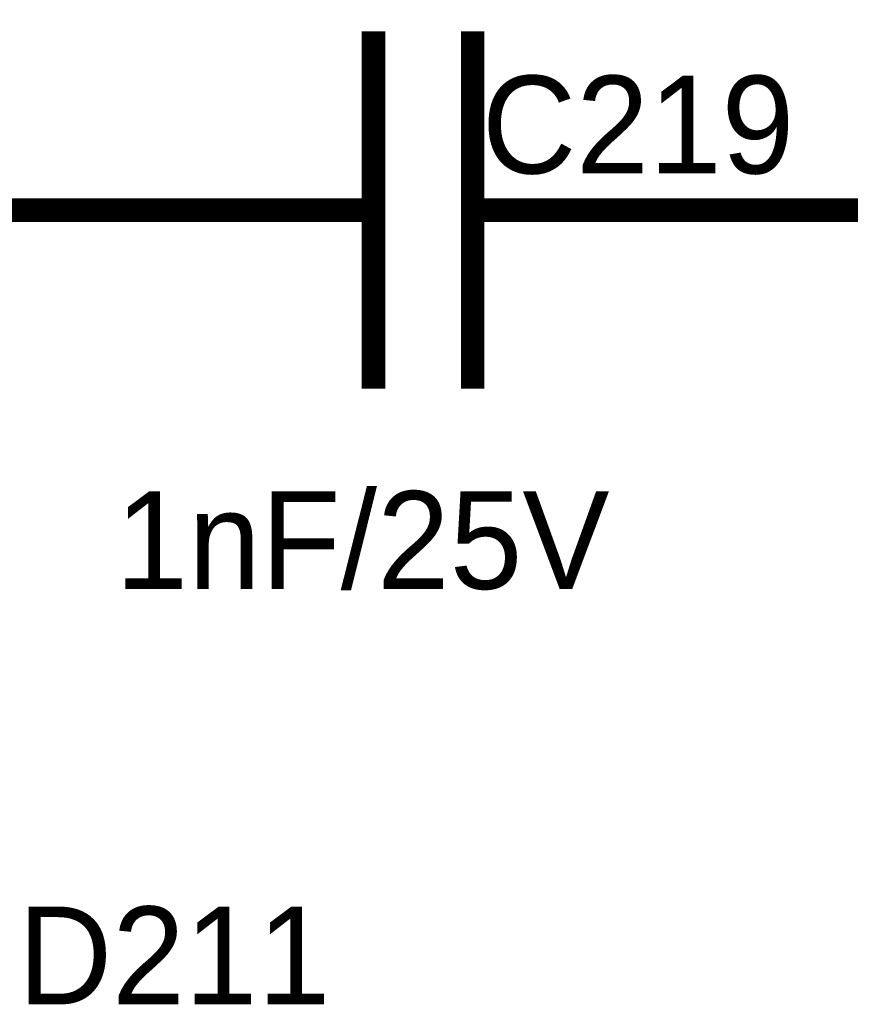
# Model space of a CAD drawing. Header units: inches. Extents: x 0 to 292, y 0 to 193.
# Tile 16 of 112: x 76 to 86, y 90 to 103. Entities that reach past the tile are written whole.
import ezdxf

# ---------------------------------------------------------------- set-up
doc = ezdxf.new("R2010")
doc.units = ezdxf.units.IN
doc.layers.add('Sheet', color=255, linetype='Continuous')

msp = doc.modelspace()

# ---------------------------------------------------------------- linework, layer by layer
at = {"layer": 'Sheet'}
for points in [[(80.292, 98.294, 0.3, 0.3, 0), (80.292, 102.855, 0.3, 0.3, 0)], [(81.559, 98.294, 0.3, 0.3, 0), (81.559, 102.855, 0.3, 0.3, 0)], [(66.849, 100.574, 0.3, 0.3, 0), (74.973, 100.574, 0.3, 0.3, 0), (77.253, 100.574, 0.3, 0.3, 0)], [(79.786, 100.574, 0.3, 0.3, 0), (77.253, 100.574, 0.3, 0.3, 0)], [(79.786, 100.574, 0.3, 0.3, 0), (80.292, 100.574, 0.3, 0.3, 0)], [(82.338, 100.574, 0.3, 0.3, 0), (81.559, 100.574, 0.3, 0.3, 0)], [(82.338, 100.574, 0.3, 0.3, 0), (84.871, 100.574, 0.3, 0.3, 0)], [(84.871, 100.574, 0.3, 0.3, 0), (87.404, 100.574, 0.3, 0.3, 0)]]:
    msp.add_lwpolyline(points, format="xyseb", dxfattribs=at)

# ---------------------------------------------------------------- texts
for s, p in [('C219', (81.676, 101.042)), ('1nF/25V', (77, 95.74)), ('D211', (75.753, 90.439))]:
    msp.add_text(s, height=1.2474, dxfattribs=at).set_placement(p)

doc.saveas('drawing.dxf')
